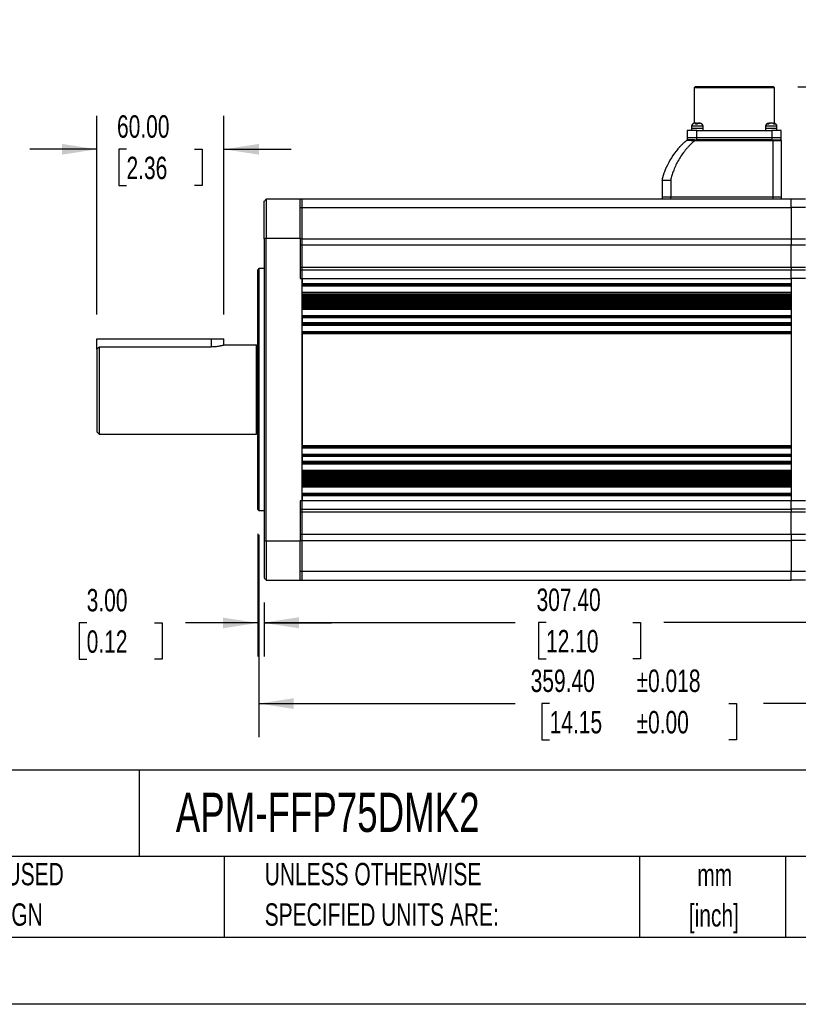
# Model space of a CAD drawing. Header units: millimetres. Extents: x 0 to 1397, y 0 to 1080.
# Tile 22 of 31: x 722 to 1090, y 0 to 465. Entities that reach past the tile are written whole.
import ezdxf

# ---------------------------------------------------------------- set-up
doc = ezdxf.new("R2010")
doc.units = ezdxf.units.MM
doc.header["$LTSCALE"] = 5
doc.linetypes.add('CENTERX2', pattern=[20.32, 12.7, -2.54, 2.54, -2.54])
doc.layers.add('DIMENSIONS', color=140, linetype='Continuous', lineweight=25)
doc.layers.add('TEXT', color=140, linetype='Continuous', lineweight=25)
doc.styles.add('SLDTEXTSTYLE0', font='TXT', dxfattribs={"width": 0.7})
doc.dimstyles.new('SLDDIMSTYLE0', dxfattribs={"dimtxt": 10.790039, "dimasz": 16.51, "dimexe": 0, "dimexo": 0.0625, "dimgap": 2.69751, "dimtad": 0, "dimtih": 1, "dimtoh": 1, "dimrnd": 1e-09, "dimzin": 4, "dimdsep": 46, "dimtxsty": 'SLDTEXTSTYLE0', "dimsah": 1, "dimcen": 0.09, "dimadec": 0, "dimazin": 1, "dimtfac": 1, "dimtmove": 0, "dimatfit": 0, "dimfxl": 0, "dimfrac": 2, "dimtolj": 1, "dimtzin": 12, "dimarcsym": 0})
doc.dimstyles.new('SLDDIMSTYLE10', dxfattribs={"dimtxt": 10.790039, "dimasz": 16.51, "dimexe": 0, "dimexo": 0.0625, "dimgap": 2.69751, "dimtad": 0, "dimtih": 1, "dimtoh": 1, "dimrnd": 1e-09, "dimzin": 4, "dimdsep": 46, "dimtxsty": 'SLDTEXTSTYLE0', "dimsah": 1, "dimcen": 0.09, "dimadec": 0, "dimazin": 1, "dimtol": 1, "dimtp": 0.018, "dimtm": 0.018, "dimtfac": 1, "dimtdec": 3, "dimtofl": 0, "dimtmove": 0, "dimatfit": 3, "dimfxl": 0, "dimfrac": 2, "dimtolj": 1, "dimtzin": 0, "dimarcsym": 0})
doc.dimstyles.new('SLDDIMSTYLE11', dxfattribs={"dimtxt": 10.790039, "dimasz": 16.51, "dimexe": 0, "dimexo": 0.0625, "dimgap": 2.69751, "dimtad": 0, "dimtih": 1, "dimtoh": 1, "dimrnd": 1e-09, "dimzin": 12, "dimdsep": 46, "dimtxsty": 'SLDTEXTSTYLE0', "dimsah": 1, "dimcen": 0.09, "dimadec": 0, "dimazin": 3, "dimtfac": 1, "dimtmove": 0, "dimatfit": 0, "dimfxl": 0, "dimfrac": 2, "dimtolj": 1, "dimtzin": 12, "dimarcsym": 0})
doc.dimstyles.new('SLDDIMSTYLE4', dxfattribs={"dimtxt": 10.790039, "dimasz": 16.51, "dimexe": 0, "dimexo": 0.0625, "dimgap": 2.69751, "dimtad": 0, "dimtih": 1, "dimtoh": 1, "dimrnd": 1e-09, "dimzin": 4, "dimdsep": 46, "dimtxsty": 'SLDTEXTSTYLE0', "dimsah": 1, "dimcen": 0.09, "dimadec": 0, "dimazin": 1, "dimtfac": 1, "dimtofl": 0, "dimtmove": 0, "dimatfit": 3, "dimfxl": 0, "dimfrac": 2, "dimtolj": 1, "dimtzin": 12, "dimarcsym": 0})

# ---------------------------------------------------------------- blocks, each defined once
blk = doc.blocks.new('SW_NOTE_0_1')
at = {"layer": 'TEXT', "color": 0, "linetype": 'CENTERX2', "lineweight": 18, "char_height": 10.583, "attachment_point": 2, "style": 'SLDTEXTSTYLE0'}
for s, insert in [('mm', (14.22, 13.64)), ('[inch]', (13.8, -5.47))]:
    blk.add_mtext(s, dxfattribs=dict(at, insert=insert))
blk = doc.blocks.new('SW_NOTE_0_2')
at = {"layer": 'TEXT', "color": 0, "linetype": 'CENTERX2', "lineweight": 18, "char_height": 10.5833, "attachment_point": 1, "style": 'SLDTEXTSTYLE0'}
for s, insert in [('UNLESS OTHERWISE', (0, 13.64)), ('SPECIFIED UNITS ARE:', (0, -5.47))]:
    blk.add_mtext(s, dxfattribs=dict(at, insert=insert))
blk = doc.blocks.new('SW_NOTE_0_6')
at = {"layer": 'TEXT', "color": 0, "linetype": 'CENTERX2', "lineweight": 18, "char_height": 10.5833, "attachment_point": 1, "style": 'SLDTEXTSTYLE0'}
for s, insert in [('METRIC UNITS USED', (0, 13.64)), ('FOR PART DESIGN', (0, -5.47))]:
    blk.add_mtext(s, dxfattribs=dict(at, insert=insert))
blk = doc.blocks.new('_D_10')
at = {"layer": 'DIMENSIONS'}
for p, q in [((1194.69, 278.91), (1194.69, 206.66)), ((835.29, 221.76), (835.29, 126.22)), ((1194.69, 194.16), (1194.69, 126.22)), ((835.29, 142.09), (956.32, 142.09)), ((972.67, 142.09), (969.04, 142.09)), ((969.04, 142.09), (969.04, 124.94)), ((1057.31, 142.09), (1060.94, 142.09)), ((1060.94, 142.09), (1060.94, 124.94)), ((1194.69, 142.09), (1073.66, 142.09)), ((969.04, 124.94), (972.67, 124.94)), ((1060.94, 124.94), (1057.31, 124.94))]:
    blk.add_line(p, q, dxfattribs=at)
for points in [[(835.29, 142.09), (851.8, 139.55), (851.8, 144.63)], [(1194.69, 142.09), (1178.18, 144.63), (1178.18, 139.55)]]:
    blk.add_solid(points, dxfattribs=at)
at = {"layer": 'DIMENSIONS', "char_height": 10.583, "attachment_point": 1, "style": 'SLDTEXTSTYLE0'}
for s, insert in [('359.40', (963.69, 158.15)), ('±0.018', (1013.71, 158.15)), ('±0.00', (1013.71, 138.59)), ('14.15', (972.67, 138.59))]:
    blk.add_mtext(s, dxfattribs=dict(at, insert=insert))
blk = doc.blocks.new('_D_11')
at = {"layer": 'DIMENSIONS'}
for p, q in [((758.79, 325.91), (758.79, 419.81)), ((818.79, 325.91), (818.79, 419.81)), ((758.79, 403.94), (727.04, 403.94)), ((772.76, 403.94), (769.13, 403.94)), ((769.13, 403.94), (769.13, 386.79)), ((804.82, 403.94), (808.44, 403.94)), ((808.44, 403.94), (808.44, 386.79)), ((818.79, 403.94), (850.54, 403.94)), ((769.13, 386.79), (772.76, 386.79)), ((808.44, 386.79), (804.82, 386.79))]:
    blk.add_line(p, q, dxfattribs=at)
for points in [[(758.79, 403.94), (742.28, 406.48), (742.28, 401.4)], [(818.79, 403.94), (835.3, 401.4), (835.3, 406.48)]]:
    blk.add_solid(points, dxfattribs=at)
at = {"layer": 'DIMENSIONS', "char_height": 10.583, "attachment_point": 1, "style": 'SLDTEXTSTYLE0'}
for s, insert in [('60.00', (768.27, 419.99)), ('2.36', (772.76, 400.43))]:
    blk.add_mtext(s, dxfattribs=dict(at, insert=insert))
blk = doc.blocks.new('_D_12')
at = {"layer": 'DIMENSIONS'}
for p, q in [((1219.44, 433.41), (1219.44, 465.16)), ((1089.84, 433.41), (1235.31, 433.41)), ((1203.41, 403.94), (1199.78, 403.94)), ((1199.78, 403.94), (1199.78, 386.79)), ((1235.47, 403.94), (1239.09, 403.94)), ((1239.09, 403.94), (1239.09, 386.79)), ((1199.78, 386.79), (1203.41, 386.79)), ((1239.09, 386.79), (1235.47, 386.79)), ((1192.49, 374.46), (1235.31, 374.46)), ((1219.44, 374.46), (1219.44, 342.71))]:
    blk.add_line(p, q, dxfattribs=at)
for points in [[(1219.44, 433.41), (1221.98, 449.92), (1216.9, 449.92)], [(1219.44, 374.46), (1216.9, 357.95), (1221.98, 357.95)]]:
    blk.add_solid(points, dxfattribs=at)
at = {"layer": 'DIMENSIONS', "char_height": 10.583, "attachment_point": 1, "style": 'SLDTEXTSTYLE0'}
for s, insert in [('58.95', (1198.92, 419.99)), ('2.32', (1203.41, 400.43))]:
    blk.add_mtext(s, dxfattribs=dict(at, insert=insert))
blk = doc.blocks.new('_D_13')
at = {"layer": 'DIMENSIONS'}
for p, q in [((1089.84, 433.41), (1278.9, 433.41)), ((1263.02, 433.41), (1263.02, 336.47)), ((1246.99, 316.91), (1243.37, 316.91)), ((1243.37, 316.91), (1243.37, 299.76)), ((1279.05, 316.91), (1282.68, 316.91)), ((1282.68, 316.91), (1282.68, 299.76)), ((1243.37, 299.76), (1246.99, 299.76)), ((1282.68, 299.76), (1279.05, 299.76)), ((1263.02, 200.41), (1263.02, 297.35)), ((1155.69, 200.41), (1278.9, 200.41))]:
    blk.add_line(p, q, dxfattribs=at)
for points in [[(1263.02, 433.41), (1260.48, 416.9), (1265.56, 416.9)], [(1263.02, 200.41), (1265.56, 216.92), (1260.48, 216.92)]]:
    blk.add_solid(points, dxfattribs=at)
at = {"layer": 'DIMENSIONS', "char_height": 10.583, "attachment_point": 1, "style": 'SLDTEXTSTYLE0'}
for s, insert in [('233.00', (1238.01, 332.97)), ('9.17', (1246.99, 313.4))]:
    blk.add_mtext(s, dxfattribs=dict(at, insert=insert))
blk = doc.blocks.new('_D_15')
at = {"layer": 'DIMENSIONS'}
for p, q in [((834.79, 222.26), (834.79, 164.29)), ((837.79, 189.91), (837.79, 164.29)), ((753.94, 180.17), (750.32, 180.17)), ((750.32, 180.17), (750.32, 163.02)), ((786, 180.17), (789.63, 180.17)), ((789.63, 180.17), (789.63, 163.02)), ((834.79, 180.17), (800.62, 180.17)), ((837.79, 180.17), (869.54, 180.17)), ((750.32, 163.02), (753.94, 163.02)), ((789.63, 163.02), (786, 163.02))]:
    blk.add_line(p, q, dxfattribs=at)
for points in [[(834.79, 180.17), (818.28, 182.71), (818.28, 177.63)], [(837.79, 180.17), (854.3, 177.63), (854.3, 182.71)]]:
    blk.add_solid(points, dxfattribs=at)
at = {"layer": 'DIMENSIONS', "char_height": 10.583, "attachment_point": 1, "style": 'SLDTEXTSTYLE0'}
for s, insert in [('3.00', (753.94, 196.23)), ('0.12', (753.94, 176.66))]:
    blk.add_mtext(s, dxfattribs=dict(at, insert=insert))
blk = doc.blocks.new('_D_16')
at = {"layer": 'DIMENSIONS'}
for p, q in [((837.79, 189.91), (837.79, 164.49)), ((1145.19, 189.91), (1145.19, 164.49)), ((837.79, 180.36), (956.35, 180.36)), ((970.97, 180.36), (967.35, 180.36)), ((967.35, 180.36), (967.35, 163.21)), ((1012.01, 180.36), (1015.63, 180.36)), ((1015.63, 180.36), (1015.63, 163.21)), ((1145.19, 180.36), (1026.63, 180.36)), ((967.35, 163.21), (970.97, 163.21)), ((1015.63, 163.21), (1012.01, 163.21))]:
    blk.add_line(p, q, dxfattribs=at)
for points in [[(837.79, 180.36), (854.3, 177.82), (854.3, 182.9)], [(1145.19, 180.36), (1128.68, 182.9), (1128.68, 177.82)]]:
    blk.add_solid(points, dxfattribs=at)
at = {"layer": 'DIMENSIONS', "char_height": 10.583, "attachment_point": 1, "style": 'SLDTEXTSTYLE0'}
for s, insert in [('307.40', (966.48, 196.42)), ('12.10', (970.97, 176.85))]:
    blk.add_mtext(s, dxfattribs=dict(at, insert=insert))

msp = doc.modelspace()

# ---------------------------------------------------------------- linework, layer by layer
for p, q in [((1041.439, 433.41), (1040.939, 432.91)), ((1040.939, 432.91), (1040.939, 416.27)), ((1078.839, 432.91), (1040.939, 432.91)), ((1078.339, 433.41), (1041.439, 433.41)), ((1078.839, 432.91), (1078.339, 433.41)), ((1078.839, 416.28), (1078.839, 432.91)), ((1039.739, 414.81), (1039.739, 413.81)), ((1045.139, 414.81), (1039.739, 414.81)), ((1041.737, 416.31), (1041.466, 416.31)), ((1041.852, 416.31), (1041.737, 416.31)), ((1041.852, 415.861), (1041.852, 416.31)), ((1042.046, 416.31), (1041.852, 416.31)), ((1042.046, 415.85), (1042.046, 416.31)), ((1042.046, 416.31), (1042.16, 416.31)), ((1043.027, 416.31), (1043.606, 416.31)), ((1045.139, 413.81), (1045.139, 414.81)), ((1074.639, 414.81), (1074.639, 413.81)), ((1080.039, 414.81), (1074.639, 414.81)), ((1076.632, 416.31), (1076.218, 416.31)), ((1078.046, 416.31), (1078.468, 416.31)), ((1080.039, 413.81), (1080.039, 414.81)), ((1037.689, 412.81), (1037.689, 409.41)), ((1042.189, 412.81), (1037.689, 412.81)), ((1037.689, 409.41), (1037.689, 408.41)), ((1042.189, 409.41), (1037.689, 409.41)), ((1039.739, 413.81), (1039.739, 412.81)), ((1045.139, 413.81), (1039.739, 413.81)), ((1042.189, 409.41), (1042.189, 412.81)), ((1042.189, 412.81), (1077.589, 412.81)), ((1042.189, 408.41), (1042.189, 409.41)), ((1077.589, 409.41), (1042.189, 409.41)), ((1045.139, 412.81), (1045.139, 413.81)), ((1074.639, 413.81), (1074.639, 412.81)), ((1080.039, 413.81), (1074.639, 413.81)), ((1077.589, 412.81), (1077.589, 409.41)), ((1082.089, 412.81), (1077.589, 412.81)), ((1077.589, 409.41), (1077.589, 408.41)), ((1082.089, 409.41), (1077.589, 409.41)), ((1080.039, 412.81), (1080.039, 413.81)), ((1082.089, 409.41), (1082.089, 412.81)), ((1082.089, 408.41), (1082.089, 409.41)), ((1037.689, 408.41), (1042.189, 408.41)), ((1041.046, 408.41), (1041.046, 407.91)), ((1078.139, 407.91), (1041.046, 407.91)), ((1077.589, 408.41), (1042.189, 408.41)), ((1077.589, 408.41), (1082.089, 408.41)), ((1078.139, 408.41), (1078.139, 407.91)), ((1078.139, 407.91), (1078.139, 381.41)), ((1082.139, 407.91), (1078.139, 407.91)), ((1082.139, 381.41), (1082.139, 407.91)), ((1025.839, 389.41), (1025.839, 381.41)), ((1029.839, 389.41), (1029.839, 381.41)), ((837.789, 361.649), (837.789, 379.41)), ((838.789, 380.41), (838.789, 361.999)), ((854.789, 380.41), (838.789, 380.41)), ((854.789, 361.999), (854.789, 380.41)), ((855.789, 380.41), (854.789, 380.41)), ((855.789, 376.41), (855.789, 380.41)), ((1086.789, 380.41), (855.789, 380.41)), ((1025.839, 381.41), (1029.839, 381.41)), ((1025.839, 381.41), (1025.839, 380.41)), ((1029.839, 381.41), (1078.139, 381.41)), ((1029.839, 380.41), (1029.839, 381.41)), ((1078.139, 381.41), (1082.139, 381.41)), ((1078.139, 381.41), (1078.139, 380.41)), ((1082.139, 380.41), (1082.139, 381.41)), ((1086.789, 376.41), (1086.789, 380.41)), ((1093.489, 380.41), (1086.789, 380.41)), ((854.789, 376.41), (855.789, 376.41)), ((855.789, 361.698), (855.789, 376.41)), ((855.789, 376.41), (1086.789, 376.41)), ((1086.789, 376.41), (1086.789, 361.698)), ((1093.489, 376.41), (1086.789, 376.41)), ((837.789, 361.649), (837.789, 219.171)), ((838.789, 218.821), (838.789, 361.999)), ((838.789, 361.999), (854.789, 361.999)), ((854.789, 361.999), (854.789, 342.91)), ((855.789, 361.698), (854.789, 361.698)), ((855.789, 358.649), (854.789, 358.649)), ((855.789, 358.649), (855.789, 361.698)), ((855.789, 361.698), (1086.789, 361.698)), ((855.789, 348.322), (855.789, 358.649)), ((1086.789, 358.649), (855.789, 358.649)), ((1086.789, 361.698), (1086.789, 358.649)), ((1086.789, 361.698), (1093.489, 361.698)), ((1086.789, 348.322), (1086.789, 358.649)), ((1093.489, 358.649), (1086.789, 358.649)), ((835.289, 347.56), (834.789, 347.06)), ((834.789, 233.76), (834.789, 347.06)), ((837.789, 347.56), (835.289, 347.56)), ((835.289, 347.56), (835.289, 233.26)), ((854.789, 348.322), (855.789, 348.322)), ((855.789, 346.91), (854.789, 346.91)), ((855.789, 346.91), (855.789, 348.322)), ((855.789, 348.322), (1086.789, 348.322)), ((855.789, 342.91), (855.789, 346.91)), ((1086.789, 346.91), (855.789, 346.91)), ((1086.789, 348.322), (1086.789, 346.91)), ((1086.789, 348.322), (1093.489, 348.322)), ((1086.789, 342.91), (1086.789, 346.91)), ((1093.489, 346.91), (1086.789, 346.91)), ((854.789, 342.91), (855.789, 342.91)), ((855.789, 237.91), (855.789, 342.91)), ((855.789, 342.91), (1086.789, 342.91)), ((855.789, 342.91), (855.789, 340.41)), ((1086.789, 340.41), (855.789, 340.41)), ((855.789, 339.91), (1086.789, 339.91)), ((1086.789, 342.91), (1086.789, 340.41)), ((1093.489, 342.91), (1086.789, 342.91)), ((1086.789, 342.91), (1086.789, 237.91)), ((855.789, 339.41), (1086.789, 339.41)), ((855.789, 336.41), (1086.789, 336.41)), ((1086.789, 335.91), (855.789, 335.91)), ((855.789, 335.41), (1086.789, 335.41)), ((855.789, 335.41), (855.789, 334.91)), ((855.789, 334.91), (1086.789, 334.91)), ((1086.789, 335.41), (1086.789, 334.91)), ((855.789, 334.41), (1086.789, 334.41)), ((855.789, 333.91), (1086.789, 333.91)), ((855.789, 333.41), (1086.789, 333.41)), ((855.789, 332.91), (1086.789, 332.91)), ((855.789, 332.41), (1086.789, 332.41)), ((855.789, 331.91), (1086.789, 331.91)), ((855.789, 331.41), (1086.789, 331.41)), ((855.789, 330.91), (1086.789, 330.91)), ((855.789, 330.41), (1086.789, 330.41)), ((855.789, 329.91), (855.789, 329.41)), ((855.789, 329.91), (1086.789, 329.91)), ((1086.789, 329.41), (855.789, 329.41)), ((855.789, 328.91), (1086.789, 328.91)), ((855.789, 328.41), (1086.789, 328.41)), ((1086.789, 329.91), (1086.789, 329.41)), ((855.789, 325.41), (1086.789, 325.41)), ((1086.789, 324.91), (855.789, 324.91)), ((855.789, 324.41), (855.789, 321.91)), ((855.789, 324.41), (1086.789, 324.41)), ((1086.789, 321.91), (855.789, 321.91)), ((855.789, 321.41), (1086.789, 321.41)), ((1086.789, 324.41), (1086.789, 321.91)), ((855.789, 320.91), (1086.789, 320.91)), ((855.789, 317.91), (1086.789, 317.91)), ((1086.789, 317.41), (855.789, 317.41)), ((855.789, 316.91), (855.789, 263.91)), ((855.789, 316.91), (1086.789, 316.91)), ((1086.789, 316.91), (1086.789, 263.91)), ((758.789, 309.489), (758.789, 314.41)), ((758.789, 314.41), (812.789, 314.41)), ((812.789, 314.41), (818.789, 314.41)), ((812.789, 314.41), (812.789, 310.535)), ((818.789, 311.41), (818.789, 314.41)), ((758.789, 309.489), (758.789, 270.41)), ((759.789, 310.535), (759.789, 269.41)), ((812.789, 310.535), (759.789, 310.535)), ((834.224, 311.41), (818.789, 311.41)), ((834.224, 269.41), (834.224, 311.41)), ((758.789, 270.41), (759.789, 269.41)), ((759.789, 269.41), (834.224, 269.41)), ((1086.789, 263.91), (855.789, 263.91)), ((855.789, 263.41), (1086.789, 263.41)), ((855.789, 262.91), (1086.789, 262.91)), ((855.789, 259.91), (1086.789, 259.91)), ((1086.789, 259.41), (855.789, 259.41)), ((855.789, 258.91), (855.789, 256.41)), ((855.789, 258.91), (1086.789, 258.91)), ((1086.789, 256.41), (855.789, 256.41)), ((855.789, 255.91), (1086.789, 255.91)), ((1086.789, 258.91), (1086.789, 256.41)), ((855.789, 255.41), (1086.789, 255.41)), ((855.789, 252.41), (1086.789, 252.41)), ((1086.789, 251.91), (855.789, 251.91)), ((855.789, 251.41), (855.789, 250.91)), ((855.789, 251.41), (1086.789, 251.41)), ((1086.789, 251.41), (1086.789, 250.91)), ((855.789, 250.91), (1086.789, 250.91)), ((855.789, 250.41), (1086.789, 250.41)), ((855.789, 249.91), (1086.789, 249.91)), ((855.789, 249.41), (1086.789, 249.41)), ((855.789, 248.91), (1086.789, 248.91)), ((855.789, 248.41), (1086.789, 248.41)), ((855.789, 247.91), (1086.789, 247.91)), ((855.789, 247.41), (1086.789, 247.41)), ((855.789, 246.91), (1086.789, 246.91)), ((855.789, 246.41), (1086.789, 246.41)), ((855.789, 245.91), (1086.789, 245.91)), ((855.789, 245.91), (855.789, 245.41)), ((1086.789, 245.41), (855.789, 245.41)), ((855.789, 244.91), (1086.789, 244.91)), ((855.789, 244.41), (1086.789, 244.41)), ((1086.789, 245.91), (1086.789, 245.41)), ((855.789, 237.91), (854.789, 237.91)), ((854.789, 237.91), (854.789, 218.821)), ((855.789, 241.41), (1086.789, 241.41)), ((1086.789, 240.91), (855.789, 240.91)), ((855.789, 240.41), (1086.789, 240.41)), ((855.789, 240.41), (855.789, 237.91)), ((855.789, 233.91), (855.789, 237.91)), ((1086.789, 237.91), (855.789, 237.91)), ((1086.789, 240.41), (1086.789, 237.91)), ((1086.789, 233.91), (1086.789, 237.91)), ((1093.489, 237.91), (1086.789, 237.91)), ((834.789, 233.76), (835.289, 233.26)), ((835.289, 233.26), (837.789, 233.26)), ((854.789, 233.91), (855.789, 233.91)), ((855.789, 232.498), (855.789, 233.91)), ((855.789, 233.91), (1086.789, 233.91)), ((1086.789, 233.91), (1086.789, 232.498)), ((1093.489, 233.91), (1086.789, 233.91)), ((855.789, 232.498), (854.789, 232.498)), ((855.789, 222.172), (855.789, 232.498)), ((1086.789, 232.498), (855.789, 232.498)), ((1086.789, 222.172), (1086.789, 232.498)), ((1093.489, 232.498), (1086.789, 232.498)), ((837.789, 219.171), (837.789, 201.41)), ((854.789, 218.821), (838.789, 218.821)), ((838.789, 218.821), (838.789, 200.41)), ((854.789, 222.172), (855.789, 222.172)), ((854.789, 219.122), (855.789, 219.122)), ((854.789, 200.41), (854.789, 218.821)), ((855.789, 219.122), (855.789, 222.172)), ((855.789, 222.172), (1086.789, 222.172)), ((855.789, 204.41), (855.789, 219.122)), ((855.789, 219.122), (1086.789, 219.122)), ((1086.789, 222.172), (1086.789, 219.122)), ((1086.789, 222.172), (1093.489, 222.172)), ((1086.789, 219.122), (1086.789, 204.41)), ((1093.489, 219.122), (1086.789, 219.122)), ((838.789, 200.41), (854.789, 200.41)), ((855.789, 204.41), (854.789, 204.41)), ((854.789, 200.41), (855.789, 200.41)), ((855.789, 200.41), (855.789, 204.41)), ((1086.789, 204.41), (855.789, 204.41)), ((855.789, 200.41), (1086.789, 200.41)), ((1086.789, 200.41), (1086.789, 204.41)), ((1093.489, 204.41), (1086.789, 204.41)), ((1093.489, 200.41), (1086.789, 200.41))]:
    msp.add_line(p, q)
at = {"color": 7, "linetype": 'Continuous'}
msp.add_line((1397.012, 0.013), (0.012, 0.013), dxfattribs=at)
for centre, radius, start, end in [((1041.239, 414.81), 1.5, 139.05886, 180), ((1043.639, 414.81), 1.5, 0, 43.04975), ((1076.139, 414.81), 1.5, 90, 180), ((1078.539, 414.81), 1.5, 0, 90), ((1081.639, 407.91), 0.5, 0, 90), ((834.224, 312.01), 0.6, 270, 340.52878), ((834.224, 268.81), 0.6, 19.47122, 90)]:
    msp.add_arc(centre, radius, start, end)
for points, knots in [([(1041.272, 416.31), (1041.059, 416.31), (1040.848, 416.27), (1040.556, 416.147), (1040.462, 416.095), (1040.288, 415.974), (1040.208, 415.904), (1040.135, 415.825)], [0, 0, 0, 0, 0.5, 0.5, 0.75, 0.75, 1, 1, 1, 1]), ([(1041.512, 415.825), (1041.527, 415.904), (1041.542, 415.974), (1041.577, 416.095), (1041.595, 416.147), (1041.653, 416.27), (1041.695, 416.31), (1041.737, 416.31)], [0, 0, 0, 0, 0.25, 0.25, 0.5, 0.5, 1, 1, 1, 1]), ([(1042.493, 415.825), (1042.331, 415.864), (1042.168, 415.881), (1041.84, 415.882), (1041.674, 415.864), (1041.512, 415.825)], [0, 0, 0, 0, 0.5, 0.5, 1, 1, 1, 1]), ([(1042.16, 416.31), (1042.202, 416.31), (1042.244, 416.27), (1042.302, 416.147), (1042.321, 416.095), (1042.355, 415.974), (1042.371, 415.904), (1042.385, 415.825)], [0, 0, 0, 0, 0.5, 0.5, 0.75, 0.75, 1, 1, 1, 1]), ([(1042.718, 416.31), (1042.676, 416.31), (1042.634, 416.27), (1042.577, 416.147), (1042.558, 416.095), (1042.523, 415.974), (1042.508, 415.904), (1042.493, 415.825)], [0, 0, 0, 0, 0.5, 0.5, 0.75, 0.75, 1, 1, 1, 1]), ([(1044.549, 415.825), (1044.476, 415.904), (1044.396, 415.974), (1044.223, 416.095), (1044.129, 416.147), (1043.836, 416.27), (1043.625, 416.31), (1043.412, 416.31)], [0, 0, 0, 0, 0.25, 0.25, 0.5, 0.5, 1, 1, 1, 1]), ([(1043.606, 416.31), (1043.819, 416.31), (1044.031, 416.27), (1044.322, 416.147), (1044.416, 416.095), (1044.59, 415.974), (1044.67, 415.904), (1044.743, 415.825)], [0, 0, 0, 0, 0.5, 0.5, 0.75, 0.75, 1, 1, 1, 1]), ([(1044.743, 415.825), (1044.712, 415.864), (1044.679, 415.881), (1044.614, 415.881), (1044.581, 415.864), (1044.549, 415.825)], [0, 0, 0, 0, 0.5, 0.5, 1, 1, 1, 1]), ([(1075.405, 415.825), (1075.457, 415.904), (1075.514, 415.974), (1075.638, 416.095), (1075.706, 416.147), (1075.915, 416.27), (1076.066, 416.31), (1076.218, 416.31)], [0, 0, 0, 0, 0.25, 0.25, 0.5, 0.5, 1, 1, 1, 1]), ([(1076.118, 415.825), (1076.001, 415.864), (1075.882, 415.881), (1075.641, 415.881), (1075.522, 415.864), (1075.405, 415.825)], [0, 0, 0, 0, 0.5, 0.5, 1, 1, 1, 1]), ([(1076.931, 416.31), (1076.779, 416.31), (1076.627, 416.27), (1076.419, 416.147), (1076.352, 416.095), (1076.227, 415.974), (1076.17, 415.904), (1076.118, 415.825)], [0, 0, 0, 0, 0.5, 0.5, 0.75, 0.75, 1, 1, 1, 1]), ([(1076.633, 416.248), (1076.664, 416.264), (1076.754, 416.311), (1076.85, 416.31), (1076.912, 416.31)], [0, 0, 0, 0, 0.34815232, 1, 1, 1, 1]), ([(1078.593, 415.825), (1078.54, 415.904), (1078.481, 415.974), (1078.356, 416.095), (1078.287, 416.147), (1078.074, 416.27), (1077.921, 416.31), (1077.766, 416.31)], [0, 0, 0, 0, 0.25, 0.25, 0.5, 0.5, 1, 1, 1, 1]), ([(1078.468, 416.31), (1078.622, 416.31), (1078.776, 416.27), (1078.988, 416.147), (1079.056, 416.095), (1079.183, 415.974), (1079.241, 415.904), (1079.294, 415.825)], [0, 0, 0, 0, 0.5, 0.5, 0.75, 0.75, 1, 1, 1, 1]), ([(1079.294, 415.825), (1079.178, 415.864), (1079.062, 415.881), (1078.827, 415.882), (1078.708, 415.864), (1078.593, 415.825)], [0, 0, 0, 0, 0.5, 0.5, 1, 1, 1, 1]), ([(1041.046, 407.91), (1040.892, 407.776), (1040.584, 407.508), (1040.132, 407.095), (1039.686, 406.675), (1039.248, 406.248), (1038.818, 405.813), (1038.395, 405.371), (1037.98, 404.921), (1037.572, 404.464), (1036.711, 403.462), (1035.46, 401.859), (1033.949, 399.571), (1032.62, 397.171), (1031.71, 395.171), (1031.11, 393.635), (1030.741, 392.595), (1030.405, 391.544), (1030.101, 390.483), (1029.927, 389.768), (1029.839, 389.41)], [0, 0, 0, 0, 0.0278859, 0.0557423, 0.0835776, 0.1114004, 0.1392193, 0.1670428, 0.1948795, 0.2227379, 0.2506266, 0.3751917, 0.499789, 0.6244146, 0.7490547, 0.7992856, 0.8494455, 0.8995845, 0.9497526, 1, 1, 1, 1]), ([(1033.237, 404.072), (1033.241, 404.076), (1033.257, 404.095), (1033.293, 404.138), (1033.353, 404.208), (1033.437, 404.306), (1033.546, 404.431), (1033.68, 404.583), (1033.839, 404.763), (1034.024, 404.968), (1034.322, 405.293), (1034.736, 405.73), (1035.262, 406.263), (1035.801, 406.786), (1036.271, 407.223), (1036.833, 407.729), (1037.221, 408.058), (1037.499, 408.294)], [0, 0, 0, 0, 0.0031259, 0.0123705, 0.0277442, 0.0492484, 0.0768837, 0.1106502, 0.150548, 0.1965772, 0.2487379, 0.3707572, 0.497201, 0.622542, 0.7458235, 0.8178868, 1, 1, 1, 1]), ([(1037.499, 408.294), (1037.5, 408.294), (1037.501, 408.294), (1037.506, 408.294), (1037.51, 408.294), (1037.525, 408.293), (1037.54, 408.293), (1037.601, 408.29), (1037.662, 408.287), (1037.823, 408.28), (1037.922, 408.275), (1038.158, 408.262), (1038.297, 408.254), (1038.759, 408.222), (1039.14, 408.192), (1039.799, 408.112), (1040.038, 408.078), (1040.53, 408.001), (1040.785, 407.957), (1041.046, 407.91)], [0, 0, 0, 0, 0.03125, 0.03125, 0.0625, 0.0625, 0.125, 0.125, 0.25, 0.25, 0.375, 0.375, 0.5, 0.5, 0.75, 0.75, 0.875, 0.875, 1, 1, 1, 1]), ([(1041.046, 408.41), (1040.825, 408.41), (1040.607, 408.41), (1040.181, 408.41), (1039.97, 408.41), (1039.575, 408.41), (1039.388, 408.41), (1039.036, 408.41), (1038.876, 408.41), (1038.584, 408.41), (1038.453, 408.41), (1038.226, 408.41), (1038.131, 408.41), (1037.977, 408.41), (1037.918, 408.41), (1037.84, 408.41), (1037.82, 408.41), (1037.82, 408.41)], [0, 0, 0, 0, 0.125, 0.125, 0.25, 0.25, 0.375, 0.375, 0.5, 0.5, 0.625, 0.625, 0.75, 0.75, 0.875, 0.875, 1, 1, 1, 1]), ([(1025.839, 389.41), (1025.884, 389.596), (1025.969, 389.952), (1026.102, 390.464), (1026.231, 390.932), (1026.354, 391.356), (1026.47, 391.738), (1026.576, 392.077), (1026.727, 392.539), (1026.928, 393.126), (1027.153, 393.738), (1027.335, 394.209), (1027.463, 394.531), (1027.571, 394.794), (1027.656, 394.998), (1027.718, 395.144), (1027.756, 395.231), (1027.772, 395.27), (1027.777, 395.28)], [0, 0, 0, 0, 0.092408, 0.1778207, 0.2562383, 0.3276607, 0.3920879, 0.4495198, 0.4999567, 0.6277139, 0.7498404, 0.8161467, 0.8722624, 0.9181876, 0.9539225, 0.9794675, 0.9948238, 1, 1, 1, 1]), ([(1025.839, 389.41), (1025.839, 389.41), (1025.943, 389.41), (1026.344, 389.41), (1026.641, 389.41), (1027.381, 389.41), (1027.825, 389.41), (1028.792, 389.41), (1029.316, 389.41), (1029.839, 389.41)], [0, 0, 0, 0, 0.25, 0.25, 0.5, 0.5, 0.75, 0.75, 1, 1, 1, 1]), ([(818.789, 311.41), (818.789, 311.41), (818.75, 311.399), (818.635, 311.367), (818.587, 311.353), (818.472, 311.322), (818.405, 311.304), (818.178, 311.243), (817.994, 311.196), (817.668, 311.118), (817.55, 311.09), (817.301, 311.034), (817.17, 311.006), (816.758, 310.921), (816.457, 310.864), (815.803, 310.757), (815.457, 310.708), (814.917, 310.646), (814.733, 310.628), (814.357, 310.595), (814.163, 310.581), (813.581, 310.547), (813.188, 310.535), (812.789, 310.535)], [0, 0, 0, 0, 0.125, 0.125, 0.1875, 0.1875, 0.25, 0.25, 0.375, 0.375, 0.4375, 0.4375, 0.5, 0.5, 0.625, 0.625, 0.75, 0.75, 0.8125, 0.8125, 0.875, 0.875, 1, 1, 1, 1])]:
    msp.add_open_spline(points, degree=3, knots=knots)
for points in [[(1041.737, 416.31), (1041.504, 416.31), (1041.339, 416.31), (1041.272, 416.31)], [(1043.412, 416.31), (1043.244, 416.31), (1042.998, 416.31), (1042.718, 416.31)], [(1077.766, 416.31), (1077.498, 416.31), (1077.201, 416.31), (1076.931, 416.31)], [(1078.539, 416.31), (1078.54, 416.31), (1078.516, 416.31), (1078.468, 416.31)], [(1037.82, 408.41), (1037.706, 408.41), (1037.587, 408.367), (1037.499, 408.294)], [(1078.139, 408.41), (1080.071, 408.41), (1081.639, 408.41), (1081.639, 408.41)], [(1033.237, 404.072), (1030.995, 401.433), (1029.148, 398.459), (1027.777, 395.28)], [(837.789, 379.41), (838.122, 379.744), (838.456, 380.077), (838.789, 380.41)], [(838.789, 361.999), (838.456, 361.883), (838.122, 361.766), (837.789, 361.649)], [(758.789, 309.489), (759.122, 309.838), (759.455, 310.187), (759.789, 310.535)], [(837.789, 219.171), (838.122, 219.054), (838.456, 218.938), (838.789, 218.821)], [(838.789, 200.41), (838.456, 200.744), (838.122, 201.077), (837.789, 201.41)]]:
    msp.add_open_spline(points, degree=3)
at = {"layer": 'TEXT'}
for p, q in [((1365.25, 110.631), (31.75, 110.631)), ((778.794, 110.631), (778.794, 69.85)), ((1365.25, 69.85), (31.75, 69.85)), ((818.901, 69.85), (818.901, 31.75)), ((1015.122, 69.85), (1015.122, 31.75)), ((1084.06, 69.85), (1084.06, 31.75)), ((31.75, 31.75), (1365.25, 31.75))]:
    msp.add_line(p, q, dxfattribs=at)

# ---------------------------------------------------------------- block references
at = {"layer": 'TEXT', "linetype": 'CENTERX2', "lineweight": 18}
for name, p in [('SW_NOTE_0_6', (642.392, 53.177)), ('SW_NOTE_0_2', (838.04, 53.177)), ('SW_NOTE_0_1', (1036.43, 52.807))]:
    msp.add_blockref(name, p, dxfattribs=at)

# ---------------------------------------------------------------- texts
at = {"layer": 'TEXT', "linetype": 'CENTERX2', "lineweight": 18, "insert": (796.039, 99.96), "char_height": 18.52083, "attachment_point": 1, "style": 'SLDTEXTSTYLE0'}
msp.add_mtext('APM-FFP75DMK2', dxfattribs=at)

# ---------------------------------------------------------------- dimensions: what is measured, and where the dimension line sits
at = {"layer": 'DIMENSIONS'}
for base, p2, dimstyle, picture, middle in [((1219.439, 374.46), (1180.989, 374.46), 'SLDDIMSTYLE11', '_D_12', (1219.439, 403.935)), ((1263.022, 200.41), (1144.189, 200.41), 'SLDDIMSTYLE4', '_D_13', (1263.022, 316.91))]:
    dim = msp.add_linear_dim(base=base, p1=(1078.339, 433.41), p2=p2, angle=90, dimstyle=dimstyle, dxfattribs=at)
    dim.commit()
    dim.dimension.update_dxf_attribs({"geometry": picture, "text_midpoint": middle, "dimtype": 160})
for base, p1, p2, dimstyle, picture, middle in [((758.789, 403.935), (818.789, 314.41), (758.789, 314.41), 'SLDDIMSTYLE0', '_D_11', (788.789, 403.935)), ((835.289, 142.092), (1194.689, 290.41), (835.289, 233.26), 'SLDDIMSTYLE10', '_D_10', (1014.989, 142.092)), ((837.789, 180.17), (834.789, 233.76), (837.789, 201.41), 'SLDDIMSTYLE0', '_D_15', (769.971, 180.17)), ((1145.189, 180.361), (837.789, 201.41), (1145.189, 201.41), 'SLDDIMSTYLE4', '_D_16', (991.489, 180.361))]:
    dim = msp.add_linear_dim(base=base, p1=p1, p2=p2, dimstyle=dimstyle, dxfattribs=at)
    dim.commit()
    dim.dimension.update_dxf_attribs({"geometry": picture, "text_midpoint": middle, "dimtype": 160})

doc.saveas('drawing.dxf')
